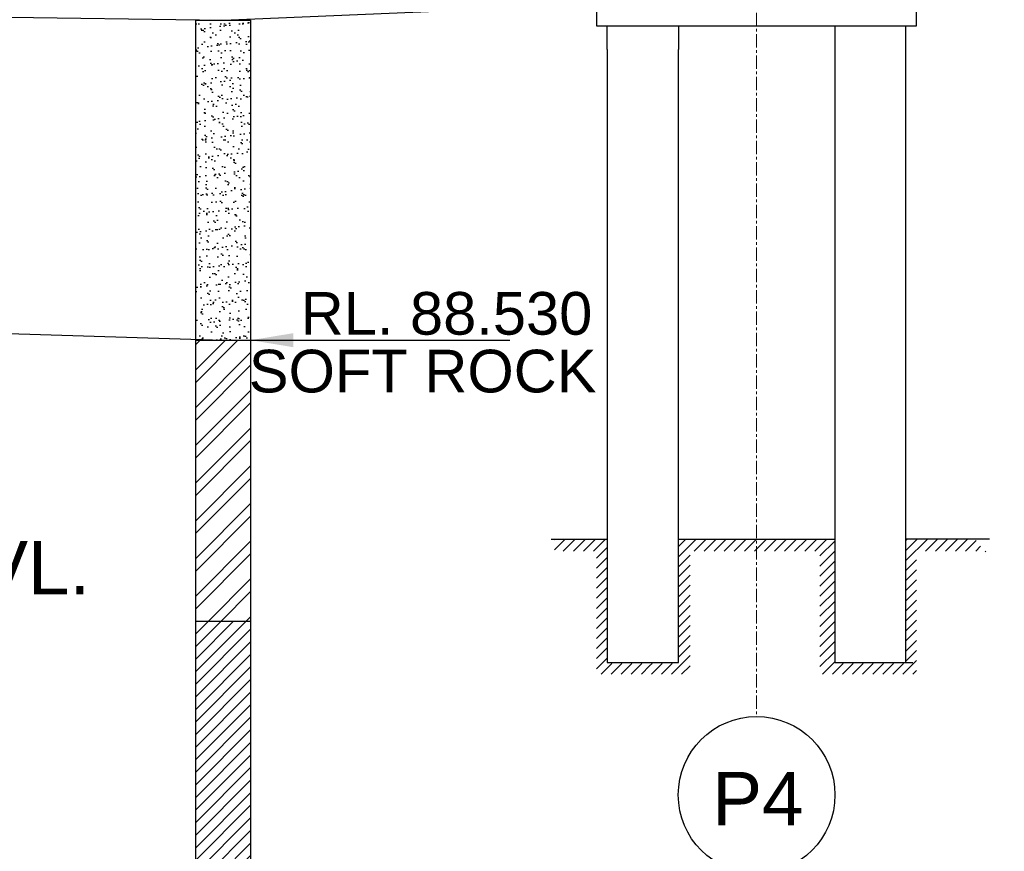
# Model space of a CAD drawing. Header units: inches. Extents: x 4599583 to 15517275, y 2817812 to 28133222499.
# Tile 76 of 95: x 5032164 to 5046008, y 28133179644 to 28133191335. Entities that reach past the tile are written whole.
import ezdxf

# ---------------------------------------------------------------- set-up
doc = ezdxf.new("R2010")
doc.units = ezdxf.units.IN
doc.header["$MEASUREMENT"] = 0
doc.linetypes.add('CENTER', pattern=[2, 1.25, -0.25, 0.25, -0.25])
for name, color, linetype, lineweight in [('CEN', 3, 'CENTER', 13), ('GL', 5, 'Continuous', 30), ('STR', 7, 'Continuous', 25), ('SYM', 8, 'Continuous', 5)]:
    doc.layers.add(name, color=color, linetype=linetype, lineweight=lineweight)
doc.layers.add('dim', color=7, linetype='Continuous', plot=False)
doc.layers.add('text', color=7, linetype='Continuous')
doc.styles.add('L', font='arial.ttf')
doc.styles.add('ROMANS', font='arial.ttf')
doc.dimstyles.new('ROMANS', dxfattribs={"dimtxt": 1000, "dimasz": 850, "dimexe": 100, "dimexo": 100, "dimgap": 25, "dimtad": 1, "dimdec": 0, "dimzin": 9, "dimdsep": 46, "dimtxsty": 'ROMANS', "dimcen": 325, "dimclrd": 4, "dimclre": 4, "dimclrt": 6, "dimadec": 0, "dimazin": 0, "dimtfac": 1, "dimtdec": 0, "dimtmove": 0, "dimatfit": 3, "dimfxl": 1, "dimtolj": 1, "dimtzin": 9, "dimarcsym": 0})
pattern_1 = [(45, (4945469.08, 28133105789.41), (-70.71068, 70.71068), [])]
pattern_2 = [(45, (4752495.11, 28133604303.89), (-88.388348, 88.388348), [])]
pattern_3 = [(45, (4752495.1, 28133604303.9), (-265.16504, 265.16504), []), (45, (4752671.9, 28133604303.9), (-265.16504, 265.16504), [])]
pattern_4 = [(37.5, (4752495.11, 28133604303.89), (-6.299336, 192.682377), [0, -152, 0, -170, 0, -162.5]), (7.5, (4752495.1, 28133604303.9), (176.97767, 282.2146), [0, -82, 0, -137, 0, -52.5]), (327.5, (4752372.11, 28133604303.89), (311.414186, 0.565905), [0, -50, 0, -180, 0, -235]), (317.5, (4752372.1, 28133604303.9), (300.61266, 87.76756), [0, -25, 0, -118, 0, -135])]

msp = doc.modelspace()

# ---------------------------------------------------------------- hatches: boundary and pattern name
at = {"layer": 'SYM'}
h = msp.add_hatch(dxfattribs=at)
h.set_pattern_fill('ANSI31', color=256, scale=800, style=0)
h.set_pattern_definition(pattern_1)
h.paths.add_polyline_path([(5040425.38, 28133182283.28), (5040425.38, 28133184033.28), (5039683.74, 28133184033.28), (5039683.74, 28133183864.116), (5040275.38, 28133183864.116), (5040275.38, 28133182133.28), (5041025.38, 28133182133.28), (5041025.38, 28133182283.28)])
h.paths.add_polyline_path([(5044775.38, 28133182133.28), (5044775.38, 28133183864.116), (5045797.604, 28133183864.116), (5045797.604, 28133183783.28), (5045593.924, 28133184033.28), (5044625.38, 28133184033.28), (5044625.38, 28133182283.28), (5044025.38, 28133182283.28), (5044025.38, 28133182133.28)])
h = msp.add_hatch(dxfattribs=at)
h.set_pattern_fill('ANSI31', color=256, scale=800, style=0)
h.set_pattern_definition(pattern_1)
h.paths.add_polyline_path([(5040425.38, 28133182283.28), (5040425.38, 28133184033.28), (5039683.74, 28133184033.28), (5039683.74, 28133183864.116), (5040275.38, 28133183864.116), (5040275.38, 28133182133.28), (5041025.38, 28133182133.28), (5041025.38, 28133182283.28)])
h.paths.add_polyline_path([(5044775.38, 28133182133.28), (5044775.38, 28133183864.116), (5045797.604, 28133183864.116), (5045797.604, 28133183783.28), (5045593.924, 28133184033.28), (5044625.38, 28133184033.28), (5044625.38, 28133182283.28), (5044025.38, 28133182283.28), (5044025.38, 28133182133.28)])
h = msp.add_hatch(dxfattribs=at)
h.set_pattern_fill('ANSI31', color=256, scale=800, style=0)
h.set_pattern_definition(pattern_1)
h.paths.add_polyline_path([(5040425.38, 28133182283.28), (5040425.38, 28133184033.28), (5039683.74, 28133184033.28), (5039683.74, 28133183864.116), (5040275.38, 28133183864.116), (5040275.38, 28133182133.28), (5041025.38, 28133182133.28), (5041025.38, 28133182283.28)])
h.paths.add_polyline_path([(5044775.38, 28133182133.28), (5044775.38, 28133183864.116), (5045797.604, 28133183864.116), (5045797.604, 28133183783.28), (5045593.924, 28133184033.28), (5044625.38, 28133184033.28), (5044625.38, 28133182283.28), (5044025.38, 28133182283.28), (5044025.38, 28133182133.28)])
h = msp.add_hatch(dxfattribs=at)
h.set_pattern_fill('ANSI31', color=256, scale=800, style=0)
h.set_pattern_definition(pattern_1)
h.paths.add_polyline_path([(5041425.38, 28133184033.28), (5041425.38, 28133182283.28), (5041025.38, 28133182283.28), (5041025.38, 28133182133.28), (5041590.166, 28133182133.28), (5041590.166, 28133183864.116), (5043415.874, 28133183864.116), (5043415.874, 28133182133.28), (5044025.38, 28133182133.28), (5044025.38, 28133182283.28), (5043625.38, 28133182283.28), (5043625.38, 28133184033.28)])
h = msp.add_hatch(dxfattribs=at)
h.set_pattern_fill('ANSI31', color=256, scale=800, style=0)
h.set_pattern_definition(pattern_1)
h.paths.add_polyline_path([(5041425.38, 28133184033.28), (5041425.38, 28133182283.28), (5041025.38, 28133182283.28), (5041025.38, 28133182133.28), (5041590.166, 28133182133.28), (5041590.166, 28133183864.116), (5043415.874, 28133183864.116), (5043415.874, 28133182133.28), (5044025.38, 28133182133.28), (5044025.38, 28133182283.28), (5043625.38, 28133182283.28), (5043625.38, 28133184033.28)])
h = msp.add_hatch(dxfattribs=at)
h.set_pattern_fill('ANSI31', color=256, scale=800, style=0)
h.set_pattern_definition(pattern_1)
h.paths.add_polyline_path([(5041425.38, 28133184033.28), (5041425.38, 28133182283.28), (5041025.38, 28133182283.28), (5041025.38, 28133182133.28), (5041590.166, 28133182133.28), (5041590.166, 28133183864.116), (5043415.874, 28133183864.116), (5043415.874, 28133182133.28), (5044025.38, 28133182133.28), (5044025.38, 28133182283.28), (5043625.38, 28133182283.28), (5043625.38, 28133184033.28)])
at = {"layer": 'text'}
h = msp.add_hatch(dxfattribs=at)
h.set_pattern_fill('AR-SAND', color=0, scale=100, style=0)
h.set_pattern_definition(pattern_4)
h.paths.add_polyline_path([(5035411.444, 28133191329.28), (5034639.315, 28133191329.28), (5034639.315, 28133186829.28), (5035411.444, 28133186829.28)])
h = msp.add_hatch(dxfattribs=at)
h.set_pattern_fill('AR-SAND', color=0, scale=100, style=0)
h.set_pattern_definition(pattern_4)
h.paths.add_polyline_path([(5035411.444, 28133191329.28), (5034639.315, 28133191329.28), (5034639.315, 28133186829.28), (5035411.444, 28133186829.28)])
h = msp.add_hatch(dxfattribs=at)
h.set_pattern_fill('AR-SAND', color=0, scale=100, style=0)
h.set_pattern_definition(pattern_4)
h.paths.add_polyline_path([(5035411.444, 28133191329.28), (5034639.315, 28133191329.28), (5034639.315, 28133186829.28), (5035411.444, 28133186829.28)])
h = msp.add_hatch(dxfattribs=at)
h.set_pattern_fill('ANSI32', color=0, scale=1000, style=0)
h.set_pattern_definition(pattern_3)
h.paths.add_polyline_path([(5034639.315, 28133182879.28), (5035411.444, 28133182879.28), (5035411.444, 28133186829.28), (5034639.315, 28133186829.28)])
h = msp.add_hatch(dxfattribs=at)
h.set_pattern_fill('ANSI32', color=0, scale=1000, style=0)
h.set_pattern_definition(pattern_3)
h.paths.add_polyline_path([(5034639.315, 28133182879.28), (5035411.444, 28133182879.28), (5035411.444, 28133186829.28), (5034639.315, 28133186829.28)])
h = msp.add_hatch(dxfattribs=at)
h.set_pattern_fill('ANSI32', color=0, scale=1000, style=0)
h.set_pattern_definition(pattern_3)
h.paths.add_polyline_path([(5034639.315, 28133182879.28), (5035411.444, 28133182879.28), (5035411.444, 28133186829.28), (5034639.315, 28133186829.28)])
h = msp.add_hatch(dxfattribs=at)
h.set_pattern_fill('ANSI31', color=0, scale=1000, style=0)
h.set_pattern_definition(pattern_2)
h.paths.add_polyline_path([(5035411.444, 28133182879.28), (5034639.315, 28133182879.28), (5034639.315, 28133178379.28), (5035411.444, 28133178379.28)])
h = msp.add_hatch(dxfattribs=at)
h.set_pattern_fill('ANSI31', color=0, scale=1000, style=0)
h.set_pattern_definition(pattern_2)
h.paths.add_polyline_path([(5035411.444, 28133182879.28), (5034639.315, 28133182879.28), (5034639.315, 28133178379.28), (5035411.444, 28133178379.28)])
h = msp.add_hatch(dxfattribs=at)
h.set_pattern_fill('ANSI31', color=0, scale=1000, style=0)
h.set_pattern_definition(pattern_2)
h.paths.add_polyline_path([(5035411.444, 28133182879.28), (5034639.315, 28133182879.28), (5034639.315, 28133178379.28), (5035411.444, 28133178379.28)])

# ---------------------------------------------------------------- linework, layer by layer
for p, q in [((5039635.38, 28133184033.28), (5040425.38, 28133184033.28)), ((5039635.38, 28133184033.28), (5040425.38, 28133184033.28)), ((5039635.38, 28133184033.28), (5040425.38, 28133184033.28)), ((5041425.38, 28133184033.28), (5043625.38, 28133184033.28)), ((5041425.38, 28133184033.28), (5043625.38, 28133184033.28)), ((5041425.38, 28133184033.28), (5043625.38, 28133184033.28)), ((5045797.604, 28133184033.28), (5044625.38, 28133184033.28)), ((5045797.604, 28133184033.28), (5044625.38, 28133184033.28)), ((5045797.604, 28133184033.28), (5044625.38, 28133184033.28))]:
    msp.add_line(p, q)
at = {"ltscale": 1000}
msp.add_lwpolyline([(5040425.38, 28133190916.134), (5040425.38, 28133191249.28), (5041425.38, 28133191249.28), (5041425.38, 28133190916.134)], dxfattribs=at)
msp.add_lwpolyline([(5040425.38, 28133190916.134), (5040425.38, 28133191249.28), (5041425.38, 28133191249.28), (5041425.38, 28133190916.134)], dxfattribs=at)
msp.add_lwpolyline([(5040425.38, 28133190916.134), (5040425.38, 28133191249.28), (5041425.38, 28133191249.28), (5041425.38, 28133190916.134)], dxfattribs=at)
msp.add_circle((5042525.38, 28133180437.04), 1101.806)
msp.add_circle((5042525.38, 28133180437.04), 1101.806)
msp.add_circle((5042525.38, 28133180437.04), 1101.806)
at = {"layer": 'CEN', "ltscale": 150}
msp.add_line((5042525.38, 28133203432.846), (5042525.38, 28133181538.846), dxfattribs=at)
msp.add_line((5042525.38, 28133203432.846), (5042525.38, 28133181538.846), dxfattribs=at)
msp.add_line((5042525.38, 28133203432.846), (5042525.38, 28133181538.846), dxfattribs=at)
at = {"layer": 'dim', "ltscale": 5}
msp.add_line((5044524.256, 28133182299.28), (5044721.095, 28133182299.28), dxfattribs=at)
msp.add_line((5044524.256, 28133182299.28), (5044721.095, 28133182299.28), dxfattribs=at)
msp.add_line((5044524.256, 28133182299.28), (5044721.095, 28133182299.28), dxfattribs=at)
at = {"layer": 'GL', "lineweight": 30}
msp.add_lwpolyline([(5005025.38, 28133191714.28), (5015025.38, 28133191609.28), (5025025.38, 28133191469.28), (5035025.38, 28133191329.28), (5045025.38, 28133191754.28), (5055025.38, 28133191874.28), (5065025.38, 28133191954.28), (5085025.38, 28133192464.28), (5095025.38, 28133192674.28), (5105025.38, 28133192454.28), (5115025.38, 28133192614.28), (5125025.38, 28133192764.28), (5135025.38, 28133193104.28), (5145025.38, 28133193324.28), (5155025.38, 28133196979.28), (5165025.38, 28133197259.28), (5175025.38, 28133197439.28)], dxfattribs=at)
msp.add_lwpolyline([(5005025.38, 28133191714.28), (5015025.38, 28133191609.28), (5025025.38, 28133191469.28), (5035025.38, 28133191329.28), (5045025.38, 28133191754.28), (5055025.38, 28133191874.28), (5065025.38, 28133191954.28), (5085025.38, 28133192464.28), (5095025.38, 28133192674.28), (5105025.38, 28133192454.28), (5115025.38, 28133192614.28), (5125025.38, 28133192764.28), (5135025.38, 28133193104.28), (5145025.38, 28133193324.28), (5155025.38, 28133196979.28), (5165025.38, 28133197259.28), (5175025.38, 28133197439.28)], dxfattribs=at)
msp.add_lwpolyline([(5005025.38, 28133191714.28), (5015025.38, 28133191609.28), (5025025.38, 28133191469.28), (5035025.38, 28133191329.28), (5045025.38, 28133191754.28), (5055025.38, 28133191874.28), (5065025.38, 28133191954.28), (5085025.38, 28133192464.28), (5095025.38, 28133192674.28), (5105025.38, 28133192454.28), (5115025.38, 28133192614.28), (5125025.38, 28133192764.28), (5135025.38, 28133193104.28), (5145025.38, 28133193324.28), (5155025.38, 28133196979.28), (5165025.38, 28133197259.28), (5175025.38, 28133197439.28)], dxfattribs=at)
at = {"layer": 'STR', "ltscale": 1000}
msp.add_lwpolyline([(5044775.38, 28133192749.28), (5040275.38, 28133192749.28), (5040275.38, 28133191249.28), (5044775.38, 28133191249.28)], close=True, dxfattribs=at)
msp.add_lwpolyline([(5044775.38, 28133192749.28), (5040275.38, 28133192749.28), (5040275.38, 28133191249.28), (5044775.38, 28133191249.28)], close=True, dxfattribs=at)
msp.add_lwpolyline([(5044775.38, 28133192749.28), (5040275.38, 28133192749.28), (5040275.38, 28133191249.28), (5044775.38, 28133191249.28)], close=True, dxfattribs=at)
at = {"layer": 'STR'}
for points in [[(5043625.38, 28133191249.28), (5043625.38, 28133182299.28), (5044625.38, 28133182299.28), (5044625.38, 28133191249.28)], [(5043625.38, 28133191249.28), (5043625.38, 28133182299.28), (5044625.38, 28133182299.28), (5044625.38, 28133191249.28)], [(5043625.38, 28133191249.28), (5043625.38, 28133182299.28), (5044625.38, 28133182299.28), (5044625.38, 28133191249.28)], [(5040425.38, 28133190916.134), (5040425.38, 28133182299.28), (5041425.38, 28133182299.28), (5041425.38, 28133190916.134)], [(5040425.38, 28133190916.134), (5040425.38, 28133182299.28), (5041425.38, 28133182299.28), (5041425.38, 28133190916.134)], [(5040425.38, 28133190916.134), (5040425.38, 28133182299.28), (5041425.38, 28133182299.28), (5041425.38, 28133190916.134)]]:
    msp.add_lwpolyline(points, dxfattribs=at)
at = {"layer": 'STR', "color": 31}
msp.add_lwpolyline([(4885025.38, 28133186374.28), (4945025.38, 28133184684.28), (4975025.38, 28133187439.28), (5005025.38, 28133187764.28), (5035025.38, 28133186829.28)], dxfattribs=at)
msp.add_lwpolyline([(4885025.38, 28133186374.28), (4945025.38, 28133184684.28), (4975025.38, 28133187439.28), (5005025.38, 28133187764.28), (5035025.38, 28133186829.28)], dxfattribs=at)
msp.add_lwpolyline([(4885025.38, 28133186374.28), (4945025.38, 28133184684.28), (4975025.38, 28133187439.28), (5005025.38, 28133187764.28), (5035025.38, 28133186829.28)], dxfattribs=at)
at = {"layer": 'text', "color": 0}
msp.add_lwpolyline([(5034639.315, 28133191329.28), (5035411.444, 28133191329.28), (5035411.444, 28133178379.28), (5034639.315, 28133178379.28)], close=True, dxfattribs=at)
msp.add_lwpolyline([(5034639.315, 28133191329.28), (5035411.444, 28133191329.28), (5035411.444, 28133178379.28), (5034639.315, 28133178379.28)], close=True, dxfattribs=at)
msp.add_lwpolyline([(5034639.315, 28133191329.28), (5035411.444, 28133191329.28), (5035411.444, 28133178379.28), (5034639.315, 28133178379.28)], close=True, dxfattribs=at)
for points in [[(5034639.315, 28133186829.28), (5035411.444, 28133186829.28)], [(5034639.315, 28133186829.28), (5035411.444, 28133186829.28)], [(5034639.315, 28133186829.28), (5035411.444, 28133186829.28)], [(5034639.315, 28133182879.28), (5035411.444, 28133182879.28)], [(5034639.315, 28133182879.28), (5035411.444, 28133182879.28)], [(5034639.315, 28133182879.28), (5035411.444, 28133182879.28)]]:
    msp.add_lwpolyline(points, dxfattribs=at)

# ---------------------------------------------------------------- texts
at = {"layer": 'text', "color": 2, "style": 'L'}
msp.add_text('FOUNDATION LVL.', height=750, dxfattribs=at).set_placement((5023783.474, 28133183254.897))
msp.add_text('FOUNDATION LVL.', height=750, dxfattribs=at).set_placement((5023783.474, 28133183254.897))
msp.add_text('FOUNDATION LVL.', height=750, dxfattribs=at).set_placement((5023783.474, 28133183254.897))
at = {"layer": 'text', "style": 'ROMANS'}
msp.add_text('P4', height=750, dxfattribs=at).set_placement((5041902.85, 28133180009.474))
msp.add_text('P4', height=750, dxfattribs=at).set_placement((5041902.85, 28133180009.474))
msp.add_text('P4', height=750, dxfattribs=at).set_placement((5041902.85, 28133180009.474))
at = {"layer": 'text', "color": 50, "char_height": 600, "width": 7312.62692, "attachment_point": 1, "style": 'ROMANS'}
for s, insert in [('RL. 88.530', (5036114.595, 28133187506.51)), ('RL. 88.530', (5036114.595, 28133187506.51)), ('RL. 88.530', (5036114.595, 28133187506.51)), (' SOFT ROCK\\P ', (5035152.667, 28133186694.856)), (' SOFT ROCK\\P ', (5035152.667, 28133186694.856)), (' SOFT ROCK\\P ', (5035152.667, 28133186694.856))]:
    msp.add_mtext(s, dxfattribs=dict(at, insert=insert))

# ---------------------------------------------------------------- leaders
at = {"layer": 'STR', "color": 1}
msp.add_leader([(5035411.444, 28133186829.28), (5039053.38, 28133186829.28)], dimstyle='ROMANS', override={"dimasz": 600, "dimtad": 0, "dimfxl": 100, "dimfxlon": 1}, dxfattribs=at)
msp.add_leader([(5035411.444, 28133186829.28), (5039053.38, 28133186829.28)], dimstyle='ROMANS', override={"dimasz": 600, "dimtad": 0, "dimfxl": 100, "dimfxlon": 1}, dxfattribs=at)
msp.add_leader([(5035411.444, 28133186829.28), (5039053.38, 28133186829.28)], dimstyle='ROMANS', override={"dimasz": 600, "dimtad": 0, "dimfxl": 100, "dimfxlon": 1}, dxfattribs=at)

doc.saveas('drawing.dxf')
